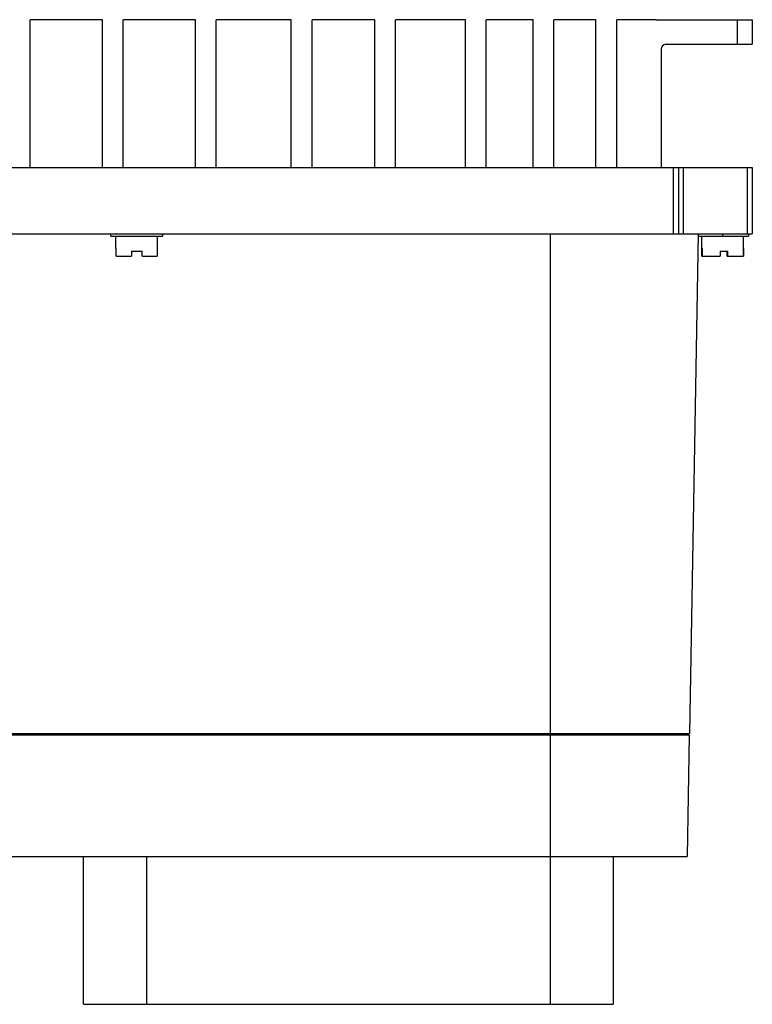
# Model space of a CAD drawing. Header units: millimetres. Extents: x 34 to 284, y 125 to 325.
# Tile 5 of 5: x 135 to 284, y 125 to 325. Entities that reach past the tile are written whole.
import ezdxf

# ---------------------------------------------------------------- set-up
doc = ezdxf.new("R2010")
doc.units = ezdxf.units.MM
doc.header["$LTSCALE"] = 29.133641
doc.layers.get('0').update_dxf_attribs({"linetype": 'CONTINUOUS'})

msp = doc.modelspace()

# ---------------------------------------------------------------- linework, layer by layer
at = {"color": 7}
for p, q in [((136.9, 294.56), (136.9, 324.56)), ((151.59, 324.56), (136.9, 324.56)), ((151.59, 294.56), (151.59, 324.56)), ((155.8, 294.56), (155.8, 324.56)), ((170.49, 324.56), (155.8, 324.56)), ((170.49, 294.56), (170.49, 324.56)), ((174.7, 294.56), (174.7, 324.56)), ((189.94, 324.56), (174.7, 324.56)), ((189.94, 294.56), (189.94, 324.56)), ((194.15, 294.56), (194.15, 324.56)), ((206.92, 324.56), (194.15, 324.56)), ((206.92, 294.56), (206.92, 324.56)), ((211.13, 294.56), (211.13, 324.56)), ((225.3, 324.56), (211.13, 324.56)), ((225.3, 294.56), (225.3, 324.56)), ((229.51, 294.56), (229.51, 324.56)), ((239.05, 324.56), (229.51, 324.56)), ((239.05, 294.56), (239.05, 324.56)), ((243.25, 294.56), (243.25, 324.56)), ((251.81, 324.56), (243.25, 324.56)), ((251.81, 294.56), (251.81, 324.56)), ((256.02, 294.56), (256.02, 324.56)), ((263.8, 324.56), (256.02, 324.56)), ((264.05, 324.56), (283.55, 324.56)), ((280.55, 319.56), (280.55, 324.56)), ((283.55, 324.56), (283.55, 319.56)), ((265.05, 318.56), (265.05, 294.56)), ((266.05, 319.56), (283.55, 319.56)), ((33.55, 294.56), (283.55, 294.56)), ((267.55, 281.06), (267.55, 294.56)), ((268.55, 294.56), (268.55, 281.06)), ((269.55, 294.56), (269.55, 281.06)), ((282.55, 281.06), (282.55, 294.56)), ((283.55, 294.56), (283.55, 281.06)), ((33.55, 281.06), (283.55, 281.06)), ((153.3, 280.56), (153.3, 281.06)), ((153.3, 280.56), (163.8, 280.56)), ((154.3, 278.06), (154.3, 280.56)), ((162.8, 278.06), (162.8, 280.56)), ((163.8, 281.06), (163.8, 280.56)), ((242.55, 154.56), (242.55, 281.06)), ((272.55, 281.06), (270.78, 179.56)), ((272.55, 280.56), (282.8, 280.56)), ((273.3, 278.06), (273.3, 280.56)), ((277.55, 280.56), (277.55, 281.06)), ((281.8, 278.06), (281.8, 280.56)), ((282.8, 281.06), (282.8, 280.56)), ((154.3, 278.06), (154.39, 278.06)), ((154.39, 276.56), (154.39, 278.06)), ((162.72, 278.06), (162.72, 276.56)), ((162.72, 278.06), (162.8, 278.06)), ((273.3, 278.06), (273.41, 278.06)), ((273.32, 276.56), (273.32, 278.06)), ((273.41, 276.56), (273.41, 278.06)), ((281.69, 278.06), (281.8, 278.06)), ((281.69, 278.06), (281.69, 276.56)), ((281.79, 278.06), (281.79, 276.56)), ((154.39, 276.56), (157.52, 276.56)), ((157.52, 277.56), (157.52, 276.56)), ((157.52, 277.56), (159.69, 277.56)), ((159.69, 276.56), (159.69, 277.56)), ((159.69, 276.56), (162.72, 276.56)), ((273.32, 276.56), (277.06, 276.56)), ((277.06, 277.56), (278.62, 277.56)), ((277.06, 277.56), (277.06, 276.56)), ((278.42, 276.56), (278.42, 277.56)), ((278.42, 276.56), (281.79, 276.56)), ((278.62, 276.56), (278.62, 277.56)), ((46.33, 179.56), (270.78, 179.56)), ((270.76, 179.26), (46.35, 179.26)), ((267.78, 179.56), (267.78, 179.26)), ((268.31, 179.56), (268.31, 179.26)), ((270.76, 179.26), (270.33, 154.56)), ((46.78, 154.56), (270.33, 154.56)), ((147.77, 124.56), (147.77, 154.56)), ((160.55, 154.56), (160.55, 124.56)), ((242.55, 124.56), (242.55, 154.56)), ((255.33, 154.56), (255.33, 124.56)), ((147.77, 124.56), (255.33, 124.56))]:
    msp.add_line(p, q, dxfattribs=at)
for centre, radius, end in [((264.05, 320.56), 4, 93.6128), ((266.05, 318.56), 1, 180)]:
    msp.add_arc(centre, radius, 90, end, dxfattribs=at)

doc.saveas('drawing.dxf')
